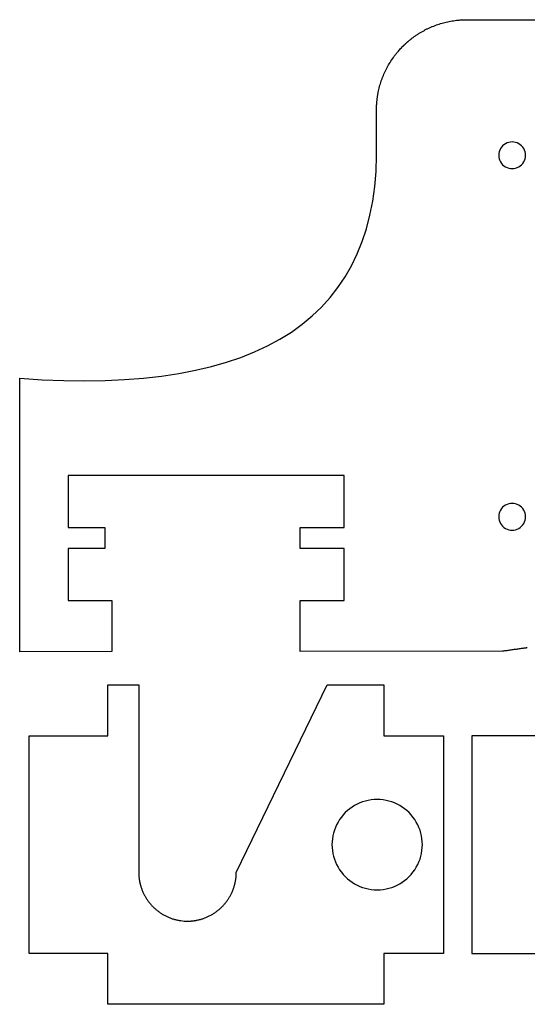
# Model space of a CAD drawing. Extents: x 12 to 286, y 35 to 167.
# Tile 1 of 3: x 12 to 79, y 35 to 165. Entities that reach past the tile are written whole.
import ezdxf

# ---------------------------------------------------------------- set-up
doc = ezdxf.new("R2010")
doc.units = 0
doc.layers.get('0').update_dxf_attribs({"linetype": 'CONTINUOUS'})

msp = doc.modelspace()

# ---------------------------------------------------------------- linework, layer by layer
at = {"color": 3}
for points in [[(58.87087, 149.364982), (58.87087, 153.238581)], [(11.507572, 81.315478), (11.507572, 117.62729)], [(54.596671, 104.715567), (17.957572, 104.715567)], [(17.957572, 104.715567), (17.957572, 97.815572)], [(54.596671, 97.815572), (54.596671, 104.715567)], [(17.957572, 97.815572), (22.823171, 97.815572)], [(22.823171, 97.815572), (22.823171, 95.015589)], [(54.596671, 95.015589), (48.720271, 95.015589), (48.720271, 97.815572)], [(48.720271, 97.815572), (54.596671, 97.815572)], [(17.957572, 95.015589), (17.957572, 88.115594)], [(22.823171, 95.015589), (17.957572, 95.015589)], [(54.596671, 88.115594), (54.596671, 95.015589)], [(17.957572, 88.115594), (23.757572, 88.115594)], [(23.757572, 88.115594), (23.757572, 81.326993)], [(48.720271, 81.350389), (48.720271, 88.115594)], [(48.720271, 88.115594), (54.596671, 88.115594)], [(23.757572, 81.326993), (11.507572, 81.315422)], [(75.607271, 81.375591), (48.720271, 81.350474)], [(12.758472, 70.153392), (23.228072, 70.153392), (23.228072, 76.903385)], [(23.228072, 76.903385), (27.308472, 76.903385)], [(27.308472, 76.903385), (27.308472, 52.026287)], [(40.258469, 52.026287), (52.329272, 76.903385), (59.828072, 76.903385)], [(59.828072, 76.903385), (59.828072, 70.153392)], [(12.758472, 41.253385), (12.758472, 70.153392)], [(59.828072, 70.153392), (67.758471, 70.153392)], [(67.758471, 70.153392), (67.758471, 41.253385)], [(23.228072, 41.253385), (12.758472, 41.253385)], [(23.228072, 34.503391), (23.228072, 41.253385)], [(67.758471, 41.253385), (59.828072, 41.253385)], [(59.828072, 41.253385), (59.828072, 34.503391)], [(59.828072, 34.503391), (23.228072, 34.503391)]]:
    msp.add_lwpolyline(points, dxfattribs=at)
at = {"color": 1}
for points in [[(78.64587, 147.23868), (78.64587, 147.23868)], [(78.645777, 99.238678), (78.645777, 99.238678)], [(58.958472, 61.703376), (58.958472, 61.703376)]]:
    msp.add_lwpolyline(points, close=True, dxfattribs=at)
at = {"color": 3}
msp.add_lwpolyline([(118.578071, 34.503391), (118.578071, 41.253385), (126.50847, 41.253385), (126.50847, 70.153392), (118.578071, 70.153392), (118.578071, 76.903385), (81.978071, 76.903385), (81.978071, 70.153392), (71.50847, 70.153392), (71.50847, 41.253385), (81.978071, 41.253385), (81.978071, 34.503391), (118.578071, 34.503391), (118.578071, 34.503391)], close=True, dxfattribs=at)
for points in [[(67.009264, 164.60045), (67.255887, 164.684278), (67.50523, 164.760075), (67.756775, 164.827675)], [(67.756775, 164.827675), (68.00883, 164.895417), (68.263095, 164.954929), (68.519043, 165.006088)], [(68.519043, 165.006088), (68.775783, 165.057407), (69.034217, 165.100316), (69.293734, 165.134722)], [(69.293734, 165.134722), (69.423907, 165.151966), (69.55435, 165.167096), (69.685013, 165.180066)], [(69.685013, 165.180066), (69.881603, 165.199596), (70.078687, 165.214249), (70.27602, 165.224037)], [(70.27602, 165.224037), (70.474216, 165.233858), (70.672658, 165.238769), (70.871069, 165.238769)], [(70.870871, 165.23858), (71.268322, 165.23858), (71.665775, 165.23858), (72.063226, 165.23858)], [(72.063226, 165.23858), (73.16207, 165.23858), (74.26091, 165.23858), (75.359751, 165.23858)], [(75.359751, 165.23858), (77.019706, 165.23858), (78.679658, 165.23858), (80.339613, 165.23858)], [(64.21343, 163.222686), (64.322071, 163.29513), (64.431903, 163.365804), (64.542856, 163.434663)], [(64.542856, 163.434663), (64.653668, 163.503438), (64.7656, 163.570401), (64.878593, 163.635523)], [(64.878593, 163.635523), (64.991474, 163.700581), (65.105413, 163.763799), (65.220353, 163.825146)], [(65.220353, 163.825146), (65.335204, 163.886447), (65.451056, 163.945878), (65.567842, 164.003409)], [(65.567842, 164.003409), (65.684569, 164.060911), (65.802233, 164.116515), (65.92077, 164.170191)], [(65.92077, 164.170191), (66.039275, 164.223852), (66.158649, 164.275587), (66.278842, 164.325371)], [(66.278842, 164.325371), (66.519227, 164.424939), (66.762887, 164.516703), (67.009264, 164.60045)], [(62.743822, 162.067658), (62.768122, 162.09001), (62.792483, 162.112271), (62.816952, 162.134426)], [(62.816952, 162.134426), (62.841392, 162.156552), (62.865943, 162.178605), (62.890572, 162.200542)], [(62.890572, 162.200542), (62.915182, 162.222471), (62.93989, 162.244281), (62.964684, 162.266001)], [(62.964684, 162.266001), (62.989463, 162.287704), (63.014329, 162.309305), (63.039284, 162.330802)], [(63.039284, 162.330802), (63.064232, 162.352279), (63.089248, 162.373666), (63.114363, 162.394945)], [(63.114363, 162.394945), (63.164542, 162.437459), (63.215071, 162.479561), (63.265945, 162.521245)], [(63.265945, 162.521245), (63.316756, 162.562879), (63.367909, 162.604094), (63.419397, 162.644887)], [(63.419397, 162.644887), (63.470827, 162.685634), (63.522592, 162.725958), (63.574684, 162.765856)], [(63.574684, 162.765856), (63.626721, 162.805711), (63.679084, 162.845138), (63.731767, 162.884135)], [(63.731767, 162.884135), (63.784395, 162.923093), (63.837346, 162.961619), (63.89061, 162.999708)], [(63.89061, 162.999708), (63.943823, 163.037766), (63.997346, 163.075386), (64.051174, 163.112563)], [(64.051174, 163.112563), (64.104957, 163.149712), (64.159045, 163.18642), (64.21343, 163.222686)], [(61.343469, 160.534886), (61.42331, 160.639133), (61.504858, 160.74206), (61.588077, 160.843623)], [(61.588077, 160.843623), (61.713288, 160.996435), (61.842283, 161.146163), (61.974897, 161.292619)], [(61.974897, 161.292619), (62.108091, 161.439713), (62.244941, 161.583508), (62.385239, 161.723801)], [(62.385569, 161.72388), (62.385674, 161.723959), (62.385756, 161.724061), (62.385843, 161.724154)], [(62.385843, 161.724154), (62.385933, 161.72425), (62.386027, 161.72434), (62.38612, 161.72443)], [(62.38612, 161.72443), (62.386306, 161.724611), (62.386402, 161.724713), (62.386684, 161.724995)], [(62.386684, 161.724995), (62.386966, 161.725277), (62.387531, 161.725841), (62.387813, 161.726124)], [(62.387813, 161.726124), (62.388095, 161.726406), (62.38866, 161.72697), (62.388942, 161.727253)], [(62.388942, 161.727253), (62.389224, 161.727535), (62.389789, 161.728099), (62.390071, 161.728381)], [(62.390071, 161.728381), (62.390917, 161.729228), (62.391482, 161.729793), (62.392329, 161.730639)], [(62.392329, 161.730639), (62.393175, 161.731486), (62.39374, 161.73205), (62.394586, 161.732897)], [(62.394586, 161.732897), (62.395997, 161.734308), (62.397521, 161.735832), (62.398989, 161.7373)], [(62.398989, 161.7373), (62.4004, 161.738711), (62.401924, 161.740235), (62.403392, 161.741674)], [(62.403392, 161.741674), (62.404803, 161.743085), (62.406327, 161.744609), (62.407794, 161.746049)], [(62.407794, 161.746049), (62.409205, 161.74746), (62.410729, 161.748984), (62.412197, 161.750423)], [(62.412197, 161.750423), (62.415132, 161.753358), (62.418067, 161.756265), (62.421002, 161.759172)], [(62.421002, 161.759172), (62.423937, 161.762079), (62.426873, 161.765014), (62.429836, 161.767921)], [(62.429836, 161.767921), (62.432771, 161.770828), (62.435734, 161.773735), (62.438669, 161.77667)], [(62.438669, 161.77667), (62.444568, 161.782483), (62.450466, 161.788297), (62.456365, 161.794111)], [(62.456365, 161.794111), (62.462263, 161.799925), (62.46819, 161.80571), (62.474088, 161.811496)], [(62.474088, 161.811496), (62.479987, 161.817281), (62.485913, 161.823067), (62.49184, 161.828853)], [(62.49184, 161.828853), (62.497767, 161.834638), (62.503693, 161.840395), (62.50962, 161.846181)], [(62.50962, 161.846181), (62.515547, 161.851938), (62.521502, 161.857696), (62.527457, 161.863453)], [(62.527457, 161.863453), (62.539338, 161.874968), (62.551276, 161.886426), (62.5632, 161.897893)], [(62.5632, 161.897893), (62.575138, 161.909351), (62.587104, 161.920781), (62.59907, 161.932168)], [(62.59907, 161.932168), (62.611037, 161.94357), (62.623059, 161.954944), (62.635071, 161.966286)], [(62.635071, 161.966286), (62.647093, 161.977632), (62.659144, 161.988949), (62.671195, 162.00024)], [(62.671195, 162.00024), (62.683246, 162.011529), (62.695325, 162.02279), (62.707447, 162.034031)], [(62.707447, 162.034031), (62.719554, 162.045263), (62.731661, 162.056468), (62.743822, 162.067658)], [(60.473799, 159.230974), (60.604126, 159.457105), (60.741834, 159.678982), (60.886639, 159.896138)], [(60.886639, 159.896138), (61.031893, 160.113972), (61.18429, 160.327052), (61.343469, 160.534886)], [(59.783952, 157.830726), (59.883523, 158.071112), (59.990922, 158.308294), (60.105917, 158.541728)], [(60.105917, 158.541728), (60.221024, 158.775394), (60.343737, 159.005304), (60.473799, 159.230974)], [(59.389219, 156.728538), (59.427085, 156.8531), (59.466977, 156.977043), (59.508875, 157.100304)], [(59.508875, 157.100304), (59.550752, 157.223505), (59.594631, 157.346026), (59.640493, 157.467797)], [(59.640493, 157.467797), (59.686342, 157.589539), (59.734168, 157.710533), (59.783952, 157.830726)], [(59.066374, 155.397928), (59.078142, 155.462224), (59.090419, 155.526427), (59.103235, 155.590525)], [(59.103235, 155.590525), (59.128832, 155.718575), (59.156515, 155.84621), (59.186278, 155.973359)], [(59.186278, 155.973359), (59.216005, 156.100345), (59.2478, 156.226846), (59.281647, 156.352793)], [(59.281647, 156.352793), (59.315463, 156.478616), (59.351325, 156.603886), (59.389219, 156.728538)], [(58.911391, 154.228063), (58.91681, 154.293607), (58.922765, 154.359108), (58.929256, 154.424555)], [(58.929256, 154.424555), (58.935747, 154.489923), (58.942774, 154.555241), (58.950338, 154.620491)], [(58.950338, 154.620491), (58.957901, 154.68567), (58.965973, 154.750787), (58.974609, 154.815834)], [(58.974609, 154.815834), (58.983217, 154.88081), (58.992361, 154.945718), (59.002041, 155.010544)], [(59.002041, 155.010544), (59.011721, 155.075306), (59.021909, 155.139991), (59.032637, 155.204586)], [(59.032637, 155.204586), (59.043361, 155.269125), (59.054594, 155.333573), (59.066374, 155.397928)], [(58.87087, 153.238863), (58.870867, 153.238993), (58.87087, 153.239123), (58.87087, 153.239145)], [(58.87087, 153.241685), (58.870873, 153.24225), (58.870873, 153.242814), (58.870873, 153.243379)], [(58.87087, 153.239992), (58.87087, 153.240557), (58.87087, 153.241121), (58.87087, 153.241685)], [(58.87087, 153.239145), (58.870875, 153.239405), (58.870873, 153.23971), (58.87087, 153.239992)], [(58.87087, 153.238581), (58.870887, 153.238708), (58.870875, 153.238838), (58.87087, 153.238863)], [(58.870873, 153.24479), (58.870873, 153.245919), (58.870873, 153.246765), (58.870875, 153.247894)], [(58.870873, 153.243379), (58.870873, 153.243943), (58.870873, 153.244508), (58.870873, 153.24479)], [(58.870875, 153.247894), (58.870875, 153.249023), (58.870875, 153.24987), (58.870878, 153.250999)], [(58.870878, 153.250999), (58.870878, 153.252974), (58.870881, 153.255147), (58.870884, 153.257208)], [(58.870884, 153.257208), (58.87089, 153.259183), (58.870892, 153.261356), (58.870895, 153.263417)], [(58.870895, 153.263417), (58.870901, 153.265392), (58.870906, 153.267565), (58.870912, 153.269625)], [(58.870912, 153.269625), (58.870915, 153.271601), (58.870923, 153.273774), (58.870929, 153.275834)], [(58.870929, 153.275834), (58.87094, 153.279983), (58.870957, 153.284132), (58.870974, 153.288252)], [(58.870974, 153.288252), (58.870991, 153.292401), (58.871011, 153.296549), (58.871031, 153.30067)], [(58.871031, 153.30067), (58.871053, 153.304819), (58.871076, 153.308967), (58.871101, 153.313088)], [(58.871101, 153.313088), (58.871155, 153.321357), (58.871214, 153.329654), (58.871282, 153.337923)], [(58.871282, 153.337923), (58.87135, 153.346192), (58.871429, 153.35449), (58.871513, 153.362759)], [(58.871513, 153.362759), (58.871598, 153.371028), (58.871694, 153.379325), (58.871795, 153.387594)], [(58.871795, 153.387594), (58.871897, 153.395863), (58.87201, 153.404133), (58.872078, 153.41243)], [(58.872078, 153.41243), (58.872199, 153.420699), (58.872326, 153.428968), (58.87236, 153.437237)], [(58.87236, 153.437237), (58.872634, 153.453775), (58.872924, 153.470322), (58.873207, 153.486866)], [(58.873207, 153.486866), (58.873489, 153.503404), (58.874053, 153.519934), (58.874335, 153.536467)], [(58.874335, 153.536467), (58.874618, 153.553005), (58.875182, 153.56952), (58.875747, 153.586045)], [(58.875747, 153.586045), (58.876311, 153.602555), (58.876875, 153.619081), (58.877158, 153.6356)], [(58.877158, 153.6356), (58.877722, 153.65211), (58.878287, 153.668617), (58.878851, 153.685127)], [(58.878851, 153.685127), (58.879415, 153.701637), (58.87998, 153.718127), (58.880827, 153.734626)], [(58.880827, 153.734626), (58.882238, 153.767607), (58.883677, 153.800581), (58.885314, 153.833548)], [(58.885314, 153.833548), (58.887007, 153.866492), (58.888729, 153.899427), (58.89062, 153.932357)], [(58.89062, 153.932357), (58.892595, 153.965261), (58.894571, 153.99816), (58.896744, 154.031047)], [(58.896744, 154.031047), (58.899002, 154.063914), (58.901231, 154.096771), (58.903658, 154.129619)], [(58.903658, 154.129619), (58.906198, 154.162444), (58.908682, 154.195258), (58.911391, 154.228063)], [(11.507643, 117.62729), (43.798975, 115.231195), (59.58667, 125.810481), (58.87087, 149.364982)], [(11.507572, 117.62729), (11.50762, 117.62729), (11.507632, 117.62729), (11.507643, 117.62729)], [(76.156445, 81.455714), (75.973339, 81.428903), (75.790278, 81.401556), (75.607263, 81.374039)], [(76.704596, 81.535414), (76.521835, 81.509167), (76.339119, 81.482582), (76.156445, 81.455714)], [(77.251712, 81.61311), (77.069298, 81.587427), (76.886926, 81.561632), (76.704596, 81.535414)], [(77.524884, 81.65121), (77.433816, 81.63851), (77.34276, 81.62581), (77.251712, 81.61311)], [(77.797795, 81.688802), (77.706815, 81.676384), (77.615844, 81.663966), (77.524884, 81.65121)], [(78.07045, 81.725886), (77.979555, 81.71375), (77.888671, 81.701332), (77.797795, 81.688802)], [(78.206679, 81.74423), (78.161267, 81.738021), (78.115857, 81.732095), (78.07045, 81.725886)], [(78.342846, 81.762575), (78.297456, 81.756648), (78.252066, 81.750439), (78.206679, 81.74423)], [(78.478947, 81.780637), (78.433577, 81.77471), (78.38821, 81.768501), (78.342846, 81.762575)], [(78.614984, 81.798699), (78.569637, 81.792772), (78.524289, 81.786846), (78.478947, 81.780637)], [(78.682977, 81.80773), (78.660315, 81.804626), (78.637646, 81.801803), (78.614984, 81.798699)], [(78.750956, 81.816761), (78.728293, 81.813657), (78.705637, 81.810835), (78.682977, 81.80773)], [(78.818918, 81.82551), (78.796255, 81.822688), (78.77361, 81.819583), (78.750956, 81.816761)], [(78.852892, 81.830026), (78.841575, 81.827203), (78.830229, 81.826921), (78.818918, 81.82551)], [(78.869881, 81.832848), (78.864209, 81.832848), (78.858564, 81.830026), (78.852892, 81.830026)], [(78.886871, 81.83567), (78.881227, 81.83567), (78.875554, 81.832848), (78.869881, 81.832848)], [(27.308472, 52.026061), (27.308467, 52.026004), (27.308469, 52.02592), (27.308472, 52.025835)], [(27.308472, 52.025835), (27.308469, 52.025553), (27.308472, 52.025835), (27.308472, 52.025835)], [(27.308472, 52.026287), (27.308489, 52.026202), (27.308478, 52.026145), (27.308472, 52.026061)], [(27.308472, 52.025835), (27.308475, 52.025694), (27.308472, 52.025553), (27.308472, 52.025835)], [(27.308472, 52.025835), (27.308472, 52.025553), (27.308472, 52.025835), (27.308472, 52.025835)], [(27.308472, 52.025835), (27.308472, 52.025553), (27.308472, 52.025835), (27.308472, 52.025835)], [(27.308472, 52.025835), (27.308472, 52.025835), (27.308472, 52.025835), (27.308475, 52.023013)], [(27.308475, 52.023013), (27.308475, 52.023013), (27.308475, 52.023013), (27.308475, 52.020191)], [(27.308475, 52.020191), (27.308475, 52.020191), (27.308478, 52.020191), (27.308478, 52.017368)], [(27.308478, 52.017368), (27.308478, 52.017368), (27.308478, 52.017368), (27.308481, 52.014546)], [(27.308481, 52.014546), (27.308481, 52.014546), (27.308483, 52.011724), (27.308486, 52.011159)], [(27.308486, 52.011159), (27.308489, 52.011159), (27.308492, 52.008337), (27.308495, 52.007773)], [(27.308495, 52.007773), (27.308498, 52.007773), (27.3085, 52.004951), (27.308506, 52.004386)], [(27.308506, 52.004386), (27.308512, 52.001564), (27.30852, 51.999871), (27.308531, 51.997331)], [(27.308531, 51.997331), (27.30854, 51.994508), (27.308551, 51.992815), (27.308562, 51.990275)], [(27.308562, 51.990275), (27.308577, 51.987453), (27.308591, 51.985759), (27.308605, 51.983219)], [(27.308605, 51.983219), (27.308619, 51.980397), (27.308636, 51.978704), (27.308653, 51.976164)], [(27.308653, 51.976164), (27.30867, 51.973342), (27.308689, 51.971648), (27.308709, 51.969108)], [(27.308709, 51.969108), (27.308749, 51.964593), (27.308791, 51.959795), (27.308842, 51.955279)], [(27.308842, 51.955279), (27.30889, 51.950764), (27.308943, 51.945966), (27.309003, 51.941451)], [(27.309003, 51.941451), (27.309062, 51.936935), (27.309127, 51.932137), (27.309195, 51.927622)], [(27.309195, 51.927622), (27.309265, 51.923106), (27.309339, 51.918308), (27.309418, 51.913793)], [(27.309418, 51.913793), (27.309576, 51.904479), (27.3097, 51.895448), (27.309982, 51.886135)], [(27.309982, 51.886135), (27.31018, 51.876822), (27.310264, 51.867791), (27.310547, 51.858477)], [(27.310547, 51.858477), (27.310781, 51.849164), (27.311111, 51.840133), (27.311393, 51.830819)], [(27.311393, 51.830819), (27.311667, 51.821506), (27.311958, 51.812475), (27.31224, 51.803162)], [(27.31224, 51.803162), (27.312522, 51.793848), (27.312804, 51.784817), (27.313369, 51.775504)], [(27.313369, 51.775504), (27.313651, 51.766191), (27.314215, 51.757159), (27.314498, 51.747846)], [(27.314498, 51.747846), (27.315344, 51.729502), (27.316191, 51.711129), (27.317038, 51.692785)], [(27.317038, 51.692785), (27.317884, 51.67444), (27.319013, 51.65618), (27.320086, 51.637864)], [(27.320086, 51.637864), (27.321215, 51.61952), (27.322343, 51.601345), (27.323585, 51.583085)], [(27.323585, 51.583085), (27.324714, 51.56474), (27.326125, 51.546622), (27.327536, 51.52839)], [(27.327536, 51.52839), (27.328947, 51.510328), (27.330415, 51.492012), (27.331939, 51.473837)], [(27.331939, 51.473837), (27.335043, 51.437571), (27.33843, 51.401305), (27.342127, 51.365096)], [(27.342127, 51.365096), (27.345824, 51.329), (27.349832, 51.292904), (27.354122, 51.256864)], [(27.354122, 51.256864), (27.358411, 51.220937), (27.363012, 51.185039), (27.367922, 51.149168)], [(27.367922, 51.149168), (27.372805, 51.113411), (27.377998, 51.077709), (27.383501, 51.042037)], [(27.383501, 51.042037), (27.388976, 51.006448), (27.394762, 50.970917), (27.400829, 50.935441)], [(40.126206, 50.721376), (40.155224, 50.862233), (40.179492, 51.004078), (40.198971, 51.146543)], [(40.198971, 51.146543), (40.21867, 51.290618), (40.233456, 51.43537), (40.243348, 51.58046)], [(40.243348, 51.58046), (40.253367, 51.727441), (40.258362, 51.87479), (40.258362, 52.022081)], [(27.400829, 50.935441), (27.406897, 50.900051), (27.413247, 50.864716), (27.419908, 50.82941)], [(27.419908, 50.82941), (27.42654, 50.794217), (27.433483, 50.759081), (27.440707, 50.724)], [(27.440707, 50.724), (27.455101, 50.654066), (27.470688, 50.584385), (27.487424, 50.514987)], [(27.487424, 50.514987), (27.504103, 50.44587), (27.521911, 50.377036), (27.540871, 50.308513)], [(27.540871, 50.308513), (27.559752, 50.240243), (27.579778, 50.172312), (27.600919, 50.10472)], [(27.600919, 50.10472), (27.622001, 50.037354), (27.64417, 49.970326), (27.66745, 49.903693)], [(27.66745, 49.903693), (27.690649, 49.837286), (27.71496, 49.771246), (27.74034, 49.705601)], [(27.74034, 49.705601), (27.765655, 49.640182), (27.792026, 49.57513), (27.819464, 49.510558)], [(39.74745, 49.507933), (39.802395, 49.637275), (39.853111, 49.768424), (39.899463, 49.901069)], [(39.899463, 49.901069), (39.946106, 50.03456), (39.988332, 50.169603), (40.026042, 50.305888)], [(40.026042, 50.305888), (40.064044, 50.443217), (40.097456, 50.581817), (40.126206, 50.721376)], [(27.819464, 49.510558), (27.874136, 49.381864), (27.933007, 49.254949), (27.995926, 49.130066)], [(27.995926, 49.130066), (28.058605, 49.005662), (28.125299, 48.883291), (28.195858, 48.763205)], [(28.195858, 48.763205), (28.266209, 48.643458), (28.340403, 48.525941), (28.418268, 48.410935)], [(28.418268, 48.410935), (28.495972, 48.296184), (28.577334, 48.183887), (28.662178, 48.074301)], [(38.904734, 48.071676), (38.989579, 48.181263), (39.07094, 48.293559), (39.148645, 48.408311)], [(39.148645, 48.408311), (39.22651, 48.523316), (39.300703, 48.640833), (39.371056, 48.76058)], [(39.371056, 48.76058), (39.441614, 48.880666), (39.508311, 49.003037), (39.570987, 49.127441)], [(39.570987, 49.127441), (39.633906, 49.252324), (39.692775, 49.37924), (39.74745, 49.507933)], [(28.662178, 48.074301), (28.74691, 47.964855), (28.835113, 47.85809), (28.926607, 47.754232)], [(28.926607, 47.754232), (29.018038, 47.650431), (29.112755, 47.549537), (29.210564, 47.451718)], [(29.210564, 47.451718), (29.308374, 47.3539), (29.409277, 47.259186), (29.513073, 47.167746)], [(29.513073, 47.167746), (29.616936, 47.07625), (29.723695, 46.988055), (29.833144, 46.903332)], [(37.733769, 46.900708), (37.843217, 46.985431), (37.949976, 47.073625), (38.05384, 47.165122)], [(38.05384, 47.165122), (38.157635, 47.256562), (38.258538, 47.351275), (38.356348, 47.449094)], [(38.356348, 47.449094), (38.454158, 47.546884), (38.548874, 47.647806), (38.640306, 47.751608)], [(38.640306, 47.751608), (38.7318, 47.855465), (38.820003, 47.96223), (38.904734, 48.071676)], [(29.833144, 46.903332), (29.942739, 46.818496), (30.05503, 46.737132), (30.169798, 46.659408)], [(30.169798, 46.659408), (30.284804, 46.581543), (30.402299, 46.507346), (30.522048, 46.437017)], [(30.522048, 46.437017), (30.642148, 46.366433), (30.76452, 46.299744), (30.888915, 46.237062)], [(30.888915, 46.237062), (31.013792, 46.174155), (31.14071, 46.115283), (31.269409, 46.060617)], [(31.269409, 46.060617), (31.398749, 46.005668), (31.529889, 45.954953), (31.662553, 45.908612)], [(31.662553, 45.908612), (31.796045, 45.861961), (31.931077, 45.81974), (32.067359, 45.782007)], [(32.067359, 45.782007), (32.204688, 45.74402), (32.343288, 45.710605), (32.482846, 45.681846)], [(35.293083, 45.725958), (35.362196, 45.742609), (35.431033, 45.760445), (35.499551, 45.779382)], [(35.499551, 45.779382), (35.567812, 45.798291), (35.635757, 45.818301), (35.703352, 45.839439)], [(35.703352, 45.839439), (35.770716, 45.860606), (35.837729, 45.882704), (35.904359, 45.905959)], [(35.904359, 45.905959), (35.970783, 45.929101), (36.036826, 45.953485), (36.102451, 45.978857)], [(36.102451, 45.978857), (36.167893, 46.004257), (36.232919, 46.03056), (36.297503, 46.057992)], [(36.297503, 46.057992), (36.426191, 46.112659), (36.553117, 46.17153), (36.677998, 46.234437)], [(36.677998, 46.234437), (36.802396, 46.297119), (36.924765, 46.363808), (37.044864, 46.434392)], [(37.044864, 46.434392), (37.164614, 46.504722), (37.282109, 46.578918), (37.397114, 46.656783)], [(37.397114, 46.656783), (37.511883, 46.734507), (37.624173, 46.815872), (37.733769, 46.900708)], [(32.482846, 45.681846), (32.623704, 45.652834), (32.765543, 45.628563), (32.908031, 45.609089)], [(32.908031, 45.609089), (33.052103, 45.589334), (33.19684, 45.574602), (33.341925, 45.564724)], [(33.341925, 45.564724), (33.488915, 45.554564), (33.636258, 45.549766), (33.783552, 45.549766)], [(33.78347, 45.55129), (33.783541, 45.55129), (33.783614, 45.55129), (33.783688, 45.55129)], [(33.783688, 45.55129), (33.783761, 45.551262), (33.783832, 45.55129), (33.783905, 45.55129)], [(33.783905, 45.55129), (33.784049, 45.55129), (33.784187, 45.55129), (33.784469, 45.55129)], [(33.784469, 45.55129), (33.784752, 45.55129), (33.785034, 45.55129), (33.785316, 45.55129)], [(33.785316, 45.55129), (33.785598, 45.55129), (33.785881, 45.55129), (33.786163, 45.55129)], [(33.786163, 45.55129), (33.786445, 45.55129), (33.786727, 45.55129), (33.787009, 45.55129)], [(33.787009, 45.55129), (33.787574, 45.55129), (33.788138, 45.55129), (33.788703, 45.55129)], [(33.788703, 45.55129), (33.789267, 45.55129), (33.789832, 45.55129), (33.790396, 45.55129)], [(33.790396, 45.55129), (33.790961, 45.55129), (33.791525, 45.55129), (33.792089, 45.55129)], [(33.792089, 45.55129), (33.792654, 45.55129), (33.793218, 45.55129), (33.793783, 45.55129)], [(33.793783, 45.55129), (33.794912, 45.55129), (33.796041, 45.55129), (33.797254, 45.55129)], [(33.797254, 45.55129), (33.798383, 45.55129), (33.799512, 45.55129), (33.800725, 45.55129)], [(33.800725, 45.55129), (33.801854, 45.551319), (33.802983, 45.551319), (33.804197, 45.551319)], [(33.804197, 45.551319), (33.806455, 45.551319), (33.808825, 45.551319), (33.811139, 45.551347)], [(33.811139, 45.551347), (33.813397, 45.551347), (33.815768, 45.551375), (33.818082, 45.551375)], [(33.818082, 45.551375), (33.82034, 45.551375), (33.822711, 45.551403), (33.825025, 45.551403)], [(33.825025, 45.551403), (33.827283, 45.551431), (33.829653, 45.551431), (33.831967, 45.55146)], [(33.831967, 45.55146), (33.834225, 45.551488), (33.836596, 45.551488), (33.83891, 45.551516)], [(33.83891, 45.551516), (33.843539, 45.551544), (33.848167, 45.551601), (33.852795, 45.551657)], [(33.852795, 45.551657), (33.857424, 45.551714), (33.862052, 45.551742), (33.866681, 45.551827)], [(33.866681, 45.551827), (33.871309, 45.551883), (33.875938, 45.551939), (33.880538, 45.551996)], [(33.880538, 45.551996), (33.885166, 45.552081), (33.889767, 45.552137), (33.894395, 45.552222)], [(33.894395, 45.552222), (33.903624, 45.552391), (33.912852, 45.552222), (33.922081, 45.552222)], [(33.922081, 45.552222), (33.93131, 45.552419), (33.940538, 45.552222), (33.949767, 45.552222)], [(33.949767, 45.552222), (33.958996, 45.552447), (33.968196, 45.552222), (33.977425, 45.552222)], [(33.977425, 45.552222), (33.986625, 45.552504), (33.995826, 45.552222), (34.005054, 45.552222)], [(34.005054, 45.552222), (34.014255, 45.552222), (34.023455, 45.552222), (34.032656, 45.552222)], [(34.032656, 45.552222), (34.041856, 45.552222), (34.051028, 45.552222), (34.060229, 45.552222)], [(34.060229, 45.552222), (34.078573, 45.552222), (34.096923, 45.555044), (34.115265, 45.555044)], [(34.115265, 45.555044), (34.133581, 45.555044), (34.151883, 45.557866), (34.170185, 45.558148)], [(34.170185, 45.558148), (34.188445, 45.558148), (34.206725, 45.560971), (34.224984, 45.561817)], [(34.224984, 45.561817), (34.243216, 45.561817), (34.261445, 45.564639), (34.279665, 45.565768)], [(34.279665, 45.565768), (34.297868, 45.565768), (34.316043, 45.568591), (34.334221, 45.570284)], [(34.334221, 45.570284), (34.370495, 45.573388), (34.406744, 45.576775), (34.442962, 45.580444)], [(34.442962, 45.580444), (34.479069, 45.584113), (34.515146, 45.588064), (34.551185, 45.592579)], [(34.551185, 45.592579), (34.587124, 45.596813), (34.623022, 45.601328), (34.658881, 45.606408)], [(34.658881, 45.606408), (34.694642, 45.611206), (34.73036, 45.616568), (34.766033, 45.621931)], [(34.766033, 45.621931), (34.801612, 45.627293), (34.837144, 45.633219), (34.872625, 45.639146)], [(34.872625, 45.639146), (34.908016, 45.645073), (34.943356, 45.651564), (34.978639, 45.658337)], [(34.978639, 45.658337), (35.013838, 45.665111), (35.048983, 45.671884), (35.084066, 45.679222)], [(35.084066, 45.679222), (35.153989, 45.693615), (35.223676, 45.709222), (35.293083, 45.725958)]]:
    msp.add_open_spline(points, degree=3, dxfattribs=at)
at = {"color": 1}
for points in [[(77.75837, 148.775876), (77.209184, 149.092949), (76.532557, 149.092949), (75.98337, 148.775876)], [(75.98337, 148.775876), (75.434184, 148.458802), (75.09587, 147.872827), (75.09587, 147.23868)], [(78.64587, 147.23868), (78.64587, 147.872827), (78.307557, 148.458802), (77.75837, 148.775876)], [(75.09587, 147.23868), (75.09587, 146.604534), (75.434184, 146.018559), (75.98337, 145.701485)], [(77.75837, 145.701485), (78.307557, 146.018559), (78.64587, 146.604534), (78.64587, 147.23868)], [(75.98337, 145.701485), (76.532557, 145.384412), (77.209184, 145.384412), (77.75837, 145.701485)], [(75.983277, 100.775873), (75.43409, 100.4588), (75.095777, 99.872824), (75.095777, 99.238678)], [(77.758277, 100.775873), (77.20909, 101.092946), (76.532464, 101.092946), (75.983277, 100.775873)], [(78.645777, 99.238678), (78.645777, 99.872824), (78.307464, 100.4588), (77.758277, 100.775873)], [(75.095777, 99.238678), (75.095777, 98.604531), (75.43409, 98.018556), (75.983277, 97.701483)], [(77.758277, 97.701483), (78.307464, 98.018556), (78.645777, 98.604531), (78.645777, 99.238678)], [(75.983277, 97.701483), (76.532464, 97.384409), (77.20909, 97.384409), (77.758277, 97.701483)], [(58.958472, 61.703376), (56.814877, 61.703376), (54.834114, 60.559782), (53.762317, 58.703375)], [(64.154626, 58.703375), (63.082829, 60.559782), (61.102066, 61.703376), (58.958472, 61.703376)], [(53.762317, 58.703375), (52.69052, 56.846968), (52.69052, 54.55978), (53.762317, 52.703373)], [(64.154626, 52.703373), (65.226423, 54.55978), (65.226423, 56.846968), (64.154626, 58.703375)], [(53.762317, 52.703373), (54.834114, 50.846966), (56.814877, 49.703372), (58.958472, 49.703372)], [(58.958472, 49.703372), (61.102066, 49.703372), (63.082829, 50.846966), (64.154626, 52.703373)]]:
    msp.add_open_spline(points, degree=3, dxfattribs=at)

doc.saveas('drawing.dxf')
